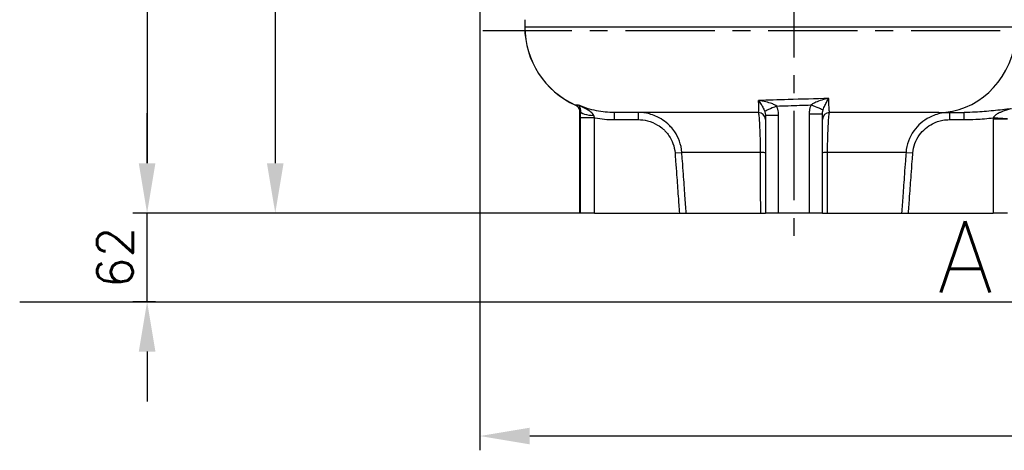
# Model space of a CAD drawing. Header units: millimetres. Extents: x 0 to 5940, y 0 to 4200.
# Tile 33 of 58: x 1755 to 2444, y 1472 to 1773. Entities that reach past the tile are written whole.
import ezdxf

# ---------------------------------------------------------------- set-up
doc = ezdxf.new("R2010")
doc.units = ezdxf.units.MM
doc.header["$LTSCALE"] = 50
doc.linetypes.add('MITTE', pattern=[2, 1.25, -0.25, 0.25, -0.25])
doc.layers.get('DEFPOINTS').update_dxf_attribs({"linetype": 'CONTINUOUS'})
for name, color, linetype in [('02-LINIE-035', 2, 'CONTINUOUS'), ('03-LINIE-050', 3, 'CONTINUOUS'), ('05-ACHSE', 1, 'MITTE'), ('06-MASSE1', 1, 'CONTINUOUS'), ('12-TEXT-050', 3, 'CONTINUOUS')]:
    doc.layers.add(name, color=color, linetype=linetype)
doc.styles.add('ACA_NORM', font='ROMANS.SHX')
doc.dimstyles.new('1-10', dxfattribs={"dimscale": 10, "dimtxt": 2.5, "dimasz": 3.5, "dimexe": 1, "dimexo": 0, "dimgap": 1, "dimtad": 1, "dimdec": 0, "dimzin": 0, "dimtxsty": 'ACA_NORM', "dimcen": 0, "dimadec": 0, "dimazin": 0, "dimtfac": 2.4, "dimtdec": 0, "dimtmove": 0, "dimatfit": 3, "dimfxl": 1, "dimtolj": 1, "dimtzin": 0, "dimarcsym": 0})

# ---------------------------------------------------------------- blocks, each defined once
blk = doc.blocks.new('*D1')
at = {"layer": '06-MASSE1', "color": 0, "lineweight": -2}
for p, q in [((2231.74, 2371.69), (1923.55, 2371.69)), ((1933.55, 2336.69), (1933.55, 1672.69)), ((2146.83, 1637.69), (1923.55, 1637.69))]:
    blk.add_line(p, q, dxfattribs=at)
at = {"layer": '06-MASSE1', "color": 0}
for points in [[(1927.71, 2336.69), (1939.38, 2336.69), (1933.55, 2371.69)], [(1927.71, 1672.69), (1939.38, 1672.69), (1933.55, 1637.69)]]:
    blk.add_solid(points, dxfattribs=at)
at = {"layer": 'DEFPOINTS', "color": 0}
for p in [(2231.74, 2371.69), (1933.55, 1637.69), (2146.83, 1637.69)]:
    blk.add_point(p, dxfattribs=at)
at = {"layer": '06-MASSE1', "color": 0, "insert": (1911.05, 2004.69), "char_height": 25, "attachment_point": 5, "rotation": 90, "style": 'ACA_NORM'}
blk.add_mtext('\\A1;a', dxfattribs=at)
blk = doc.blocks.new('*D2')
at = {"layer": '06-MASSE1', "color": 0, "lineweight": -2}
for p, q in [((2256.34, 2475.69), (1833.77, 2475.69)), ((1843.77, 2440.69), (1843.77, 1672.69)), ((2146.83, 1637.69), (1833.77, 1637.69))]:
    blk.add_line(p, q, dxfattribs=at)
at = {"layer": '06-MASSE1', "color": 0}
for points in [[(1837.94, 2440.69), (1849.6, 2440.69), (1843.77, 2475.69)], [(1837.94, 1672.69), (1849.6, 1672.69), (1843.77, 1637.69)]]:
    blk.add_solid(points, dxfattribs=at)
at = {"layer": 'DEFPOINTS', "color": 0}
for p in [(2256.34, 2475.69), (1843.77, 1637.69), (2146.83, 1637.69)]:
    blk.add_point(p, dxfattribs=at)
at = {"layer": '06-MASSE1', "color": 0, "insert": (1821.27, 2056.69), "char_height": 25, "attachment_point": 5, "rotation": 90, "style": 'ACA_NORM'}
blk.add_mtext('\\A1;a1', dxfattribs=at)
blk = doc.blocks.new('*D7')
at = {"layer": '06-MASSE1', "color": 0, "lineweight": -2}
for p, q in [((1843.77, 1672.69), (1843.77, 1707.69)), ((2146.83, 1637.69), (1833.77, 1637.69)), ((1843.77, 1575.69), (1843.77, 1637.69)), ((1849.67, 1575.69), (1833.77, 1575.69)), ((1843.77, 1540.69), (1843.77, 1505.69))]:
    blk.add_line(p, q, dxfattribs=at)
at = {"layer": '06-MASSE1', "color": 0}
for points in [[(1837.94, 1672.69), (1849.6, 1672.69), (1843.77, 1637.69)], [(1837.94, 1540.69), (1849.6, 1540.69), (1843.77, 1575.69)]]:
    blk.add_solid(points, dxfattribs=at)
at = {"layer": 'DEFPOINTS', "color": 0}
for p in [(1843.77, 1637.69), (2146.83, 1637.69), (1849.67, 1575.69)]:
    blk.add_point(p, dxfattribs=at)
at = {"layer": '06-MASSE1', "color": 0, "insert": (1821.27, 1606.69), "char_height": 25, "attachment_point": 5, "rotation": 90, "style": 'ACA_NORM'}
blk.add_mtext('\\A1;62', dxfattribs=at)
blk = doc.blocks.new('*D16')
at = {"layer": '06-MASSE1', "color": 0, "lineweight": -2}
for p, q in [((2076.83, 1894.52), (2076.83, 1471.6)), ((3850.34, 1699.19), (3850.34, 1471.6)), ((3815.34, 1481.6), (2111.83, 1481.6))]:
    blk.add_line(p, q, dxfattribs=at)
at = {"layer": '06-MASSE1', "color": 0}
for points in [[(2111.83, 1487.43), (2111.83, 1475.77), (2076.83, 1481.6)], [(3815.34, 1487.43), (3815.34, 1475.77), (3850.34, 1481.6)]]:
    blk.add_solid(points, dxfattribs=at)
at = {"layer": 'DEFPOINTS', "color": 0}
for p in [(2076.83, 1894.52), (3850.34, 1699.19), (2076.83, 1481.6)]:
    blk.add_point(p, dxfattribs=at)
at = {"layer": '06-MASSE1', "color": 0, "insert": (2963.59, 1504.1), "char_height": 25, "attachment_point": 5, "style": 'ACA_NORM'}
blk.add_mtext('\\A1;1775', dxfattribs=at)

msp = doc.modelspace()

# ---------------------------------------------------------------- linework, layer by layer
at = {"layer": '02-LINIE-035'}
for p, q in [((2108.3, 1773.19), (2108.3, 1768.19)), ((2108.34, 1773.19), (2108.34, 1768.19)), ((2108.3, 1768.19), (2108.34, 1768.19)), ((2108.34, 1768.19), (2452.11, 1768.19)), ((2146.83, 1637.69), (2146.83, 1708.84)), ((2147.22, 1704.6), (2157.19, 1704.6)), ((2147.22, 1704.6), (2147.22, 1637.69)), ((2157.19, 1637.69), (2157.19, 1704.6)), ((2170.89, 1708.19), (2170.89, 1703.19)), ((2271.83, 1708.19), (2170.89, 1708.19)), ((2187.76, 1708.19), (2187.76, 1703.19)), ((2276.83, 1706.32), (2286.12, 1706.32)), ((2276.83, 1706.32), (2276.83, 1637.69)), ((2286.12, 1637.69), (2286.12, 1706.32)), ((2307.55, 1707.31), (2316.83, 1707.31)), ((2307.55, 1707.31), (2307.55, 1637.69)), ((2316.83, 1637.69), (2316.83, 1707.31)), ((2398.24, 1708.19), (2321.83, 1708.19)), ((2398.24, 1708.19), (2416.09, 1708.19)), ((2405.91, 1708.19), (2405.91, 1703.19)), ((2416.09, 1703.19), (2416.09, 1708.19)), ((2446.45, 1703.52), (2436.48, 1703.52)), ((2436.48, 1703.52), (2436.48, 1637.69)), ((2446.45, 1703.84), (2436.5, 1704.46)), ((2170.89, 1703.19), (2187.76, 1703.19)), ((2405.91, 1703.19), (2416.09, 1703.19)), ((2213.54, 1679.94), (2218.31, 1680.28)), ((2273.27, 1680.28), (2218.31, 1680.28)), ((2375.35, 1680.28), (2320.4, 1680.28)), ((2375.35, 1680.28), (2380.13, 1679.94)), ((2147.22, 1637.69), (2146.83, 1637.69)), ((2157.19, 1637.69), (2147.22, 1637.69)), ((2157.19, 1637.69), (2216.63, 1637.69)), ((2216.63, 1637.69), (2221.41, 1637.69)), ((2221.41, 1637.69), (2273.32, 1637.69)), ((2273.32, 1637.69), (2276.83, 1637.69)), ((2286.12, 1637.69), (2276.83, 1637.69)), ((2307.55, 1637.69), (2286.12, 1637.69)), ((2316.83, 1637.69), (2307.55, 1637.69)), ((2316.83, 1637.69), (2320.35, 1637.69)), ((2320.35, 1637.69), (2372.25, 1637.69)), ((2372.25, 1637.69), (2377.04, 1637.69)), ((2377.04, 1637.69), (2436.48, 1637.69)), ((2446.45, 1637.69), (2436.48, 1637.69))]:
    msp.add_line(p, q, dxfattribs=at)
for centre, radius, start, end in [((2168.3, 1768.19), 60, 180, 246.02111), ((2168.34, 1768.19), 60, 180, 245.93118), ((2271.83, 1703.19), 5, 0, 90), ((2321.83, 1703.19), 5, 90, 180)]:
    msp.add_arc(centre, radius, start, end, dxfattribs=at)
for centre, major_axis, ratio, start_param, end_param in [((2398.24, 1768.19), (0, -60), 0.909469, 0, 1.394136), ((2285.55, 1712.68), (-9.22, -3.88), 0.031361, 4.786697, 6.147906), ((2308, 1713.49), (9.3, -3.67), 0.029339, 0.144793, 1.496515), ((2157.23, 1708.84), (-10, 0.21), 0.272388, 0.078684, 1.516637), ((2271.83, 1679.94), (5, 0), 0.072815, 0, 1.279945), ((2321.83, 1679.94), (-5, 0), 0.072815, 5.00324, 6.283185)]:
    msp.add_ellipse(centre, major_axis=major_axis, ratio=ratio, start_param=start_param, end_param=end_param, dxfattribs=at)
for points, knots in [([(2321.25, 1718.09), (2311.8, 1717.79), (2302.2, 1717.49), (2285.83, 1716.99), (2278.94, 1716.78), (2272.11, 1716.59)], [27.205644, 27.205644, 27.205644, 27.205644, 30.104658, 30.104658, 32.201183, 32.201183, 32.201183, 32.201183]), ([(2321.25, 1718.09), (2319.59, 1717.74), (2317.9, 1717.32), (2314.83, 1716.39), (2313.4, 1715.89), (2311.32, 1714.99), (2310.58, 1714.62), (2309.5, 1713.99), (2309.13, 1713.74), (2308.8, 1713.49)], [-0.001828, -0.001828, -0.001828, -0.001828, 0.671982, 0.671982, 1.27936, 1.27936, 1.658971, 1.658971, 1.896228, 1.896228, 1.896228, 1.896228]), ([(2317.22, 1709.9), (2317.32, 1710.21), (2317.43, 1710.54), (2317.76, 1711.39), (2317.99, 1711.93), (2318.64, 1713.34), (2319.1, 1714.24), (2320.11, 1716.12), (2320.67, 1717.12), (2321.25, 1718.09)], [-1.896228, -1.896228, -1.896228, -1.896228, -1.658971, -1.658971, -1.27936, -1.27936, -0.671982, -0.671982, 0.001828, 0.001828, 0.001828, 0.001828]), ([(2321.83, 1708.19), (2321.7, 1708.19), (2321.59, 1709.01), (2321.41, 1712.12), (2321.34, 1714.23), (2321.27, 1717.34), (2321.26, 1717.71), (2321.25, 1718.09)], [0, 0, 0, 0, 1.913983, 1.913983, 3.639264, 3.639264, 3.866946, 3.866946, 3.866946, 3.866946]), ([(2146.83, 1708.84), (2146.83, 1709.38), (2146.74, 1709.91), (2146.43, 1710.89), (2146.2, 1711.31), (2145.69, 1712.07), (2145.41, 1712.36), (2144.91, 1712.8), (2144.7, 1712.95), (2144.33, 1713.18), (2144.17, 1713.27), (2143.98, 1713.36), (2143.92, 1713.39), (2143.87, 1713.41)], [-54.69925049, -54.69925049, -54.69925049, -54.69925049, -54.69406537, -54.69406537, -54.6884307, -54.6884307, -54.68155744, -54.68155744, -54.67468418, -54.67468418, -54.66781092, -54.66781092, -54.66488418, -54.66488418, -54.66488418, -54.66488418]), ([(2143.92, 1713.37), (2144.01, 1713.33), (2144.11, 1713.28), (2144.35, 1713.16), (2144.48, 1713.08), (2144.81, 1712.86), (2145, 1712.72), (2145.44, 1712.32), (2145.69, 1712.06), (2145.98, 1711.64), (2146.02, 1711.58), (2146.05, 1711.53)], [-5.1818264, -5.1818264, -5.1818264, -5.1818264, -5.109045, -5.109045, -5.0362635, -5.0362635, -4.9634821, -4.9634821, -4.8907007, -4.8907007, -4.8806172, -4.8806172, -4.8806172, -4.8806172]), ([(2170.89, 1708.19), (2166.76, 1708.19), (2162.58, 1708.6), (2154.14, 1710.31), (2149.91, 1711.65), (2145.88, 1713.43)], [0, 0, 0, 0, 1.340106, 1.340106, 2.765014, 2.765014, 2.765014, 2.765014]), ([(2156.63, 1706.13), (2156.55, 1706.37), (2156.42, 1706.62), (2156, 1707.25), (2155.64, 1707.64), (2154.53, 1708.64), (2153.65, 1709.25), (2151.14, 1710.81), (2149.32, 1711.76), (2146.93, 1712.93), (2146.4, 1713.18), (2145.88, 1713.43)], [-2.131085, -2.131085, -2.131085, -2.131085, -1.926214, -1.926214, -1.598419, -1.598419, -1.073949, -1.073949, -0.234796, -0.234796, 0.00164, 0.00164, 0.00164, 0.00164]), ([(2145.88, 1713.43), (2145.96, 1713.35), (2146.04, 1713.26), (2146.4, 1712.81), (2146.65, 1712.33), (2147, 1711.36), (2147.11, 1710.92), (2147.24, 1710.15), (2147.27, 1709.83), (2147.28, 1709.28), (2147.28, 1709.06), (2147.26, 1708.84)], [-0.00164, -0.00164, -0.00164, -0.00164, 0.234796, 0.234796, 1.073949, 1.073949, 1.598419, 1.598419, 1.926214, 1.926214, 2.131085, 2.131085, 2.131085, 2.131085]), ([(2272.1, 1715.2), (2272.07, 1713.32), (2272.04, 1711.79), (2271.96, 1709.02), (2271.9, 1708.19), (2271.83, 1708.19)], [7.503898, 7.503898, 7.503898, 7.503898, 8.811905, 8.811905, 10.681097, 10.681097, 10.681097, 10.681097]), ([(2284.75, 1712.68), (2284.43, 1712.92), (2284.06, 1713.16), (2282.99, 1713.74), (2282.24, 1714.08), (2280.12, 1714.87), (2278.67, 1715.29), (2275.53, 1716.04), (2273.8, 1716.35), (2272.11, 1716.59)], [0, 0, 0, 0, 0.242857, 0.242857, 0.631428, 0.631428, 1.253143, 1.253143, 1.942857, 1.942857, 1.942857, 1.942857]), ([(2272.11, 1716.59), (2272.72, 1715.7), (2273.32, 1714.76), (2274.39, 1713.01), (2274.88, 1712.16), (2275.58, 1710.82), (2275.83, 1710.31), (2276.18, 1709.49), (2276.3, 1709.17), (2276.41, 1708.87)], [-1.942857, -1.942857, -1.942857, -1.942857, -1.253143, -1.253143, -0.631428, -0.631428, -0.242857, -0.242857, 0, 0, 0, 0]), ([(2284.75, 1712.68), (2287.46, 1712.77), (2290.18, 1712.86), (2298.18, 1713.13), (2303.5, 1713.31), (2308.8, 1713.49)], [-30.947476, -30.947476, -30.947476, -30.947476, -30.104658, -30.104658, -28.467873, -28.467873, -28.467873, -28.467873]), ([(2286.12, 1706.32), (2286.12, 1706.59), (2286.11, 1706.86), (2286.07, 1707.57), (2286.03, 1708), (2285.88, 1709.12), (2285.73, 1709.81), (2285.33, 1711.24), (2285.07, 1711.97), (2284.75, 1712.68)], [0, 0, 0, 0, 0.0810944, 0.0810944, 0.2108454, 0.2108454, 0.4184469, 0.4184469, 0.648755, 0.648755, 0.648755, 0.648755]), ([(2308.8, 1713.49), (2308.51, 1712.8), (2308.26, 1712.08), (2307.9, 1710.7), (2307.77, 1710.03), (2307.63, 1708.94), (2307.59, 1708.52), (2307.55, 1707.84), (2307.55, 1707.57), (2307.55, 1707.31)], [0, 0, 0, 0, 0.2232634, 0.2232634, 0.4245148, 0.4245148, 0.550297, 0.550297, 0.6289109, 0.6289109, 0.6289109, 0.6289109]), ([(2449.23, 1710.82), (2444.96, 1710.35), (2440.72, 1709.85), (2432.28, 1708.98), (2428.07, 1708.62), (2421.29, 1708.27), (2418.68, 1708.19), (2416.09, 1708.19)], [3.080516, 3.080516, 3.080516, 3.080516, 4.362929, 4.362929, 5.655649, 5.655649, 6.463598, 6.463598, 6.463598, 6.463598]), ([(2449.23, 1710.82), (2448.3, 1710.62), (2447.36, 1710.38), (2445.36, 1709.8), (2444.31, 1709.46), (2442.66, 1708.83), (2442.04, 1708.57), (2441.14, 1708.16), (2440.85, 1708.02), (2440.12, 1707.65), (2439.69, 1707.42), (2438.63, 1706.78), (2438.05, 1706.36), (2437.07, 1705.45), (2436.69, 1704.95), (2436.5, 1704.46)], [-2.385926, -2.385926, -2.385926, -2.385926, -1.968389, -1.968389, -1.491204, -1.491204, -1.192963, -1.192963, -1.043843, -1.043843, -0.80525, -0.80525, -0.423502, -0.423502, 0, 0, 0, 0]), ([(2147.26, 1708.84), (2147.25, 1708.35), (2147.24, 1707.86), (2147.23, 1706.9), (2147.22, 1706.45), (2147.22, 1705.71), (2147.22, 1705.42), (2147.22, 1704.95), (2147.22, 1704.78), (2147.22, 1704.6)], [0, 0, 0, 0, 0.152151, 0.152151, 0.2893012, 0.2893012, 0.3750201, 0.3750201, 0.4285944, 0.4285944, 0.4285944, 0.4285944]), ([(2157.19, 1704.6), (2157.17, 1704.66), (2157.14, 1704.73), (2157.08, 1704.89), (2157.04, 1705), (2156.95, 1705.27), (2156.89, 1705.43), (2156.76, 1705.78), (2156.7, 1705.96), (2156.63, 1706.13)], [-0.4285944, -0.4285944, -0.4285944, -0.4285944, -0.3750201, -0.3750201, -0.2893012, -0.2893012, -0.152151, -0.152151, 0, 0, 0, 0]), ([(2157.19, 1704.6), (2157.29, 1704.58), (2157.39, 1704.55), (2161.91, 1703.64), (2166.43, 1703.19), (2170.89, 1703.19)], [-1.370776, -1.370776, -1.370776, -1.370776, -1.340106, -1.340106, 0, 0, 0, 0]), ([(2218.31, 1680.28), (2218.12, 1682.97), (2217.55, 1685.66), (2215.79, 1690.5), (2214.68, 1692.67), (2212.47, 1695.96), (2211.52, 1697.15), (2209.85, 1698.97), (2209.18, 1699.63), (2207.08, 1701.52), (2205.55, 1702.66), (2201.34, 1705.23), (2198.55, 1706.42), (2193.05, 1707.85), (2190.39, 1708.19), (2187.76, 1708.19)], [0, 0, 0, 0, 0.673459, 0.673459, 1.280521, 1.280521, 1.659934, 1.659934, 1.897068, 1.897068, 2.371335, 2.371335, 3.130162, 3.130162, 3.794135, 3.794135, 3.794135, 3.794135]), ([(2271.83, 1708.19), (2271.9, 1708.19), (2271.97, 1708.02), (2272.17, 1707.12), (2272.29, 1706.14), (2272.61, 1702.54), (2272.8, 1699.31), (2273.13, 1690.95), (2273.24, 1685.66), (2273.27, 1680.28)], [0, 0, 0, 0, 0.474243, 0.474243, 1.233033, 1.233033, 2.447096, 2.447096, 3.793948, 3.793948, 3.793948, 3.793948]), ([(2276.41, 1708.87), (2276.51, 1708.58), (2276.59, 1708.29), (2276.71, 1707.71), (2276.76, 1707.43), (2276.81, 1706.99), (2276.82, 1706.81), (2276.83, 1706.53), (2276.83, 1706.43), (2276.83, 1706.32)], [-0.648755, -0.648755, -0.648755, -0.648755, -0.4184469, -0.4184469, -0.2108454, -0.2108454, -0.0810944, -0.0810944, 0, 0, 0, 0]), ([(2316.83, 1707.31), (2316.83, 1707.42), (2316.83, 1707.53), (2316.85, 1707.81), (2316.86, 1707.98), (2316.9, 1708.44), (2316.94, 1708.72), (2317.06, 1709.3), (2317.13, 1709.6), (2317.22, 1709.9)], [-0.6289109, -0.6289109, -0.6289109, -0.6289109, -0.550297, -0.550297, -0.4245148, -0.4245148, -0.2232634, -0.2232634, 0, 0, 0, 0]), ([(2320.4, 1680.28), (2320.42, 1685.66), (2320.54, 1690.95), (2320.86, 1699.31), (2321.06, 1702.54), (2321.38, 1706.14), (2321.5, 1707.12), (2321.69, 1708.02), (2321.76, 1708.19), (2321.83, 1708.19)], [0, 0, 0, 0, 1.346851, 1.346851, 2.560915, 2.560915, 3.319704, 3.319704, 3.793948, 3.793948, 3.793948, 3.793948]), ([(2405.91, 1708.19), (2404.03, 1708.19), (2402.13, 1708.02), (2397.28, 1707.12), (2394.4, 1706.14), (2387.4, 1702.54), (2383.62, 1699.31), (2377.66, 1690.95), (2375.74, 1685.66), (2375.35, 1680.28)], [0, 0, 0, 0, 0.474243, 0.474243, 1.233033, 1.233033, 2.447096, 2.447096, 3.793947, 3.793947, 3.793947, 3.793947]), ([(2416.09, 1703.19), (2418.79, 1703.19), (2421.48, 1703.27), (2428.29, 1703.64), (2432.4, 1704.02), (2436.5, 1704.46)], [-6.463598, -6.463598, -6.463598, -6.463598, -5.655649, -5.655649, -4.418384, -4.418384, -4.418384, -4.418384]), ([(2436.5, 1704.46), (2436.5, 1704.42), (2436.5, 1704.38), (2436.49, 1704.28), (2436.49, 1704.22), (2436.48, 1704.06), (2436.48, 1703.96), (2436.48, 1703.74), (2436.48, 1703.63), (2436.48, 1703.52)], [0, 0, 0, 0, 0.01177695, 0.01177695, 0.03062006, 0.03062006, 0.06076904, 0.06076904, 0.09421556, 0.09421556, 0.09421556, 0.09421556]), ([(2187.76, 1703.19), (2189.97, 1703.19), (2192.21, 1702.91), (2196.83, 1701.71), (2199.19, 1700.72), (2202.74, 1698.58), (2204.03, 1697.63), (2205.8, 1696.06), (2206.37, 1695.5), (2207.78, 1693.99), (2208.59, 1692.99), (2210.46, 1690.26), (2211.4, 1688.45), (2212.89, 1684.42), (2213.37, 1682.17), (2213.54, 1679.94)], [-3.794135, -3.794135, -3.794135, -3.794135, -3.130162, -3.130162, -2.371335, -2.371335, -1.897068, -1.897068, -1.659934, -1.659934, -1.280521, -1.280521, -0.673459, -0.673459, 0, 0, 0, 0]), ([(2380.13, 1679.94), (2380.45, 1684.41), (2382.09, 1688.82), (2387.13, 1695.79), (2390.33, 1698.49), (2396.23, 1701.48), (2398.65, 1702.3), (2402.73, 1703.05), (2404.33, 1703.19), (2405.91, 1703.19)], [-3.793947, -3.793947, -3.793947, -3.793947, -2.447096, -2.447096, -1.233033, -1.233033, -0.474243, -0.474243, 0, 0, 0, 0]), ([(2213.54, 1679.94), (2213.68, 1677.97), (2213.82, 1676), (2214.2, 1670.88), (2214.43, 1667.73), (2215.03, 1659.54), (2215.4, 1654.5), (2216.05, 1645.54), (2216.34, 1641.61), (2216.63, 1637.69)], [0, 0, 0, 0, 0.592247, 0.592247, 1.539841, 1.539841, 3.055992, 3.055992, 4.23567, 4.23567, 4.23567, 4.23567]), ([(2221.41, 1637.69), (2221.12, 1641.73), (2220.83, 1645.77), (2220.16, 1654.85), (2219.8, 1659.89), (2219.2, 1668.08), (2218.97, 1671.23), (2218.6, 1676.35), (2218.46, 1678.32), (2218.31, 1680.28)], [-4.270642, -4.270642, -4.270642, -4.270642, -3.055992, -3.055992, -1.539841, -1.539841, -0.592247, -0.592247, 0, 0, 0, 0]), ([(2273.27, 1680.28), (2273.27, 1678.32), (2273.27, 1676.35), (2273.28, 1671.23), (2273.28, 1668.08), (2273.29, 1659.89), (2273.3, 1654.85), (2273.31, 1645.77), (2273.31, 1641.73), (2273.32, 1637.69)], [-4.73701, -4.73701, -4.73701, -4.73701, -4.144884, -4.144884, -3.197482, -3.197482, -1.681639, -1.681639, -0.466368, -0.466368, -0.466368, -0.466368]), ([(2320.35, 1637.69), (2320.35, 1641.73), (2320.36, 1645.77), (2320.37, 1654.85), (2320.37, 1659.89), (2320.38, 1668.08), (2320.39, 1671.23), (2320.39, 1676.35), (2320.4, 1678.32), (2320.4, 1680.28)], [-4.270642, -4.270642, -4.270642, -4.270642, -3.055372, -3.055372, -1.539528, -1.539528, -0.592126, -0.592126, 0, 0, 0, 0]), ([(2375.35, 1680.28), (2375.21, 1678.32), (2375.06, 1676.35), (2374.69, 1671.23), (2374.46, 1668.08), (2373.87, 1659.89), (2373.5, 1654.85), (2372.84, 1645.77), (2372.55, 1641.73), (2372.25, 1637.69)], [-4.737973, -4.737973, -4.737973, -4.737973, -4.145726, -4.145726, -3.198131, -3.198131, -1.68198, -1.68198, -0.46733, -0.46733, -0.46733, -0.46733]), ([(2377.04, 1637.69), (2377.33, 1641.61), (2377.61, 1645.54), (2378.27, 1654.5), (2378.64, 1659.54), (2379.24, 1667.73), (2379.47, 1670.88), (2379.84, 1676), (2379.98, 1677.97), (2380.13, 1679.94)], [0.502302, 0.502302, 0.502302, 0.502302, 1.68198, 1.68198, 3.198131, 3.198131, 4.145726, 4.145726, 4.737973, 4.737973, 4.737973, 4.737973])]:
    msp.add_open_spline(points, degree=3, knots=knots, dxfattribs=at)
for points in [[(2145.88, 1713.43), (2144.59, 1713.41), (2143.9, 1713.4), (2143.87, 1713.41)], [(2143.87, 1713.41), (2143.88, 1713.4), (2143.89, 1713.38), (2143.92, 1713.37)], [(2272.1, 1715.2), (2272.1, 1715.65), (2272.11, 1716.11), (2272.11, 1716.59)], [(2146.83, 1708.84), (2146.84, 1708.84), (2146.99, 1708.84), (2147.26, 1708.84)]]:
    msp.add_open_spline(points, degree=3, dxfattribs=at)
at = {"layer": '03-LINIE-050'}
msp.add_line((1754.52, 1575.69), (4037.87, 1575.69), dxfattribs=at)
at = {"layer": '05-ACHSE'}
for p, q in [((2296.83, 2509.25), (2296.83, 1614.2)), ((2078.85, 1765.69), (3870.65, 1765.69))]:
    msp.add_line(p, q, dxfattribs=at)

# ---------------------------------------------------------------- texts
at = {"layer": '12-TEXT-050', "style": 'ACA_NORM'}
msp.add_text('A', height=50, dxfattribs=at).set_placement((2397.55, 1582.07))

# ---------------------------------------------------------------- dimensions: what is measured, and where the dimension line sits
at = {"layer": '06-MASSE1'}
for base, p1, text, picture, middle in [((1843.77, 1637.69), (2256.34, 2475.69), 'a1', '*D2', (1821.27, 2056.69)), ((1933.55, 1637.69), (2231.74, 2371.69), 'a', '*D1', (1911.05, 2004.69))]:
    dim = msp.add_linear_dim(base=base, p1=p1, p2=(2146.83, 1637.69), angle=90, text=text, dimstyle='1-10', override={"dimrnd": 10}, dxfattribs=at)
    dim.commit()
    dim.dimension.update_dxf_attribs({"geometry": picture, "text_midpoint": middle})
dim = msp.add_linear_dim(base=(2076.83, 1481.6), p1=(3850.34, 1699.19), p2=(2076.83, 1894.52), dimstyle='1-10', override={"dimrnd": 5}, dxfattribs=at)
dim.commit()
dim.dimension.update_dxf_attribs({"geometry": '*D16', "text_midpoint": (2963.59, 1504.1)})
dim = msp.add_linear_dim(base=(1843.77, 1637.69), p1=(1849.67, 1575.69), p2=(2146.83, 1637.69), angle=270, dimstyle='1-10', override={"dimrnd": 0}, dxfattribs=at)
dim.commit()
dim.dimension.update_dxf_attribs({"geometry": '*D7', "text_midpoint": (1821.27, 1606.69)})

doc.saveas('drawing.dxf')
